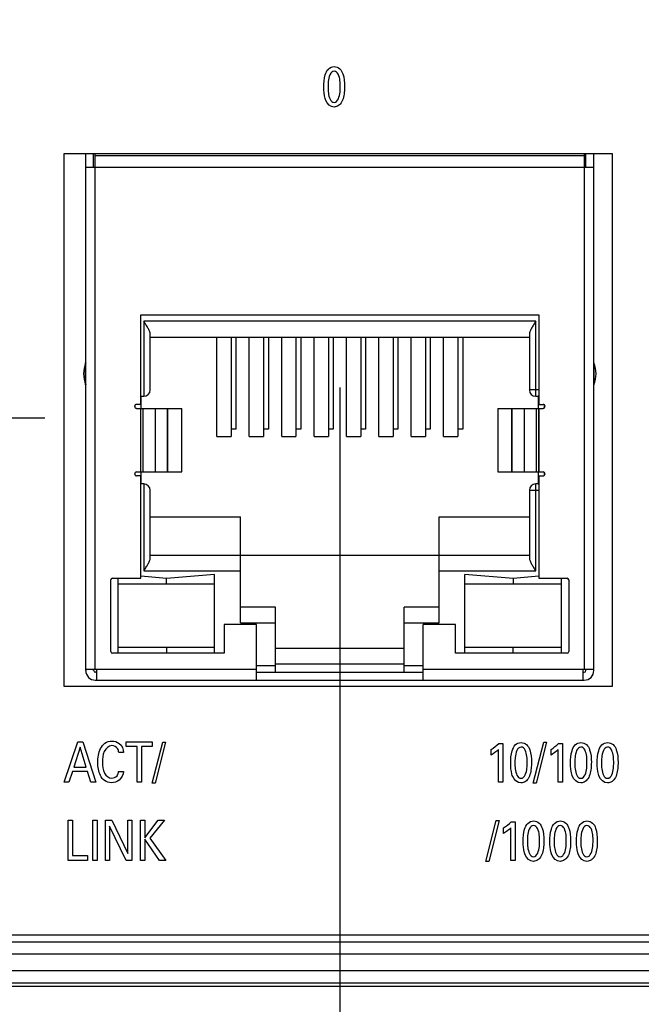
# Model space of a CAD drawing. Header units: inches. Extents: x 0 to 34, y 0 to 22.
# Tile 89 of 129: x 14 to 14.8, y 15.4 to 16.6. Entities that reach past the tile are written whole.
import ezdxf

# ---------------------------------------------------------------- set-up
doc = ezdxf.new("R2010")
doc.units = ezdxf.units.IN
doc.header["$LTSCALE"] = 1.87
doc.header["$MEASUREMENT"] = 0
doc.layers.get('0').update_dxf_attribs({"linetype": 'CONTINUOUS'})
doc.layers.add('02___PRT_ALL_AXES', color=7, linetype='CONTINUOUS')
doc.layers.add('DIMENSIONS', color=7, linetype='CONTINUOUS')
doc.styles.get("Standard").update_dxf_attribs({"font": 'txt', "width": 0.8})
doc.dimstyles.new('DIMSTYLE_3', dxfattribs={"dimtxt": 0.125, "dimasz": 0.18, "dimexe": 0.125, "dimexo": 0.0625, "dimgap": 0.03125, "dimtad": 0, "dimtih": 1, "dimtoh": 1, "dimzin": 0, "dimdsep": 46, "dimtxsty": 'STANDARD', "dimblk": '_FILLED', "dimblk1": '_FILLED', "dimblk2": '_FILLED', "dimcen": 0.09, "dimazin": 0, "dimtp": 0.01, "dimtm": 0.01, "dimtfac": 1, "dimtofl": 0, "dimtmove": 0, "dimatfit": 3, "dimldrblk": '_FILLED', "dimfxl": 1, "dimtolj": 1, "dimtzin": 0, "dimarcsym": 0})

# ---------------------------------------------------------------- blocks, each defined once
blk = doc.blocks.new('*D21')
at = {"layer": 'DIMENSIONS', "color": 2, "linetype": 'CONTINUOUS'}
blk.add_line((14.4119, 16.1472), (14.4119, 14.717), dxfattribs=at)
at = {"layer": 'DIMENSIONS', "color": 2, "linetype": 'CONTINUOUS', "insert": (14.3494, 14.6545), "char_height": 0.125, "width": 1.325, "attachment_point": 3, "rotation": 90, "line_spacing_factor": 0.9}
blk.add_mtext('64.15{\\ftxt.shx;\\W1.000000;\\H0.125000; }[2.526]', dxfattribs=at)
blk = doc.blocks.new('_FILLED')
at = {"color": 0, "linetype": 'BYBLOCK'}
blk.add_solid([(0, 0), (-1, 0.1736), (-1, -0.1736)], dxfattribs=at)
blk = doc.blocks.new('*D29')
at = {"layer": 'DIMENSIONS', "color": 2, "linetype": 'CONTINUOUS'}
blk.add_line((16.6709, 16.3321), (16.6709, 14.717), dxfattribs=at)
at = {"layer": 'DIMENSIONS', "color": 2, "linetype": 'CONTINUOUS', "insert": (16.6084, 14.6545), "char_height": 0.125, "width": 1.425, "attachment_point": 3, "rotation": 90, "line_spacing_factor": 0.9}
blk.add_mtext('121.53{\\ftxt.shx;\\W1.000000;\\H0.125000; }[4.784]', dxfattribs=at)
blk = doc.blocks.new('*D30')
at = {"layer": 'DIMENSIONS', "color": 2, "linetype": 'CONTINUOUS'}
blk.add_line((17.1994, 16.5386), (17.1994, 14.717), dxfattribs=at)
at = {"layer": 'DIMENSIONS', "color": 2, "linetype": 'CONTINUOUS', "insert": (17.1369, 14.6545), "char_height": 0.125, "width": 1.425, "attachment_point": 3, "rotation": 90, "line_spacing_factor": 0.9}
blk.add_mtext('134.95{\\ftxt.shx;\\W1.000000;\\H0.125000; }[5.313]', dxfattribs=at)
blk = doc.blocks.new('*D31')
at = {"layer": 'DIMENSIONS', "color": 2, "linetype": 'CONTINUOUS'}
blk.add_line((17.7259, 16.3321), (17.7259, 14.717), dxfattribs=at)
at = {"layer": 'DIMENSIONS', "color": 2, "linetype": 'CONTINUOUS', "insert": (17.6634, 14.6545), "char_height": 0.125, "width": 1.425, "attachment_point": 3, "rotation": 90, "line_spacing_factor": 0.9}
blk.add_mtext('148.32{\\ftxt.shx;\\W1.000000;\\H0.125000; }[5.839]', dxfattribs=at)
blk = doc.blocks.new('*D32')
at = {"layer": 'DIMENSIONS', "color": 2, "linetype": 'CONTINUOUS'}
blk.add_line((18.7809, 16.3321), (18.7809, 14.717), dxfattribs=at)
at = {"layer": 'DIMENSIONS', "color": 2, "linetype": 'CONTINUOUS', "insert": (18.7184, 14.6545), "char_height": 0.125, "width": 1.425, "attachment_point": 3, "rotation": 90, "line_spacing_factor": 0.9}
blk.add_mtext('175.12{\\ftxt.shx;\\W1.000000;\\H0.125000; }[6.894]', dxfattribs=at)
blk = doc.blocks.new('*D33')
at = {"layer": 'DIMENSIONS', "color": 2, "linetype": 'CONTINUOUS'}
blk.add_line((19.3089, 16.5386), (19.3089, 14.717), dxfattribs=at)
at = {"layer": 'DIMENSIONS', "color": 2, "linetype": 'CONTINUOUS', "insert": (19.2464, 14.6545), "char_height": 0.125, "width": 1.425, "attachment_point": 3, "rotation": 90, "line_spacing_factor": 0.9}
blk.add_mtext('188.53{\\ftxt.shx;\\W1.000000;\\H0.125000; }[7.423]', dxfattribs=at)
blk = doc.blocks.new('*D34')
at = {"layer": 'DIMENSIONS', "color": 2, "linetype": 'CONTINUOUS'}
blk.add_line((19.8359, 16.3321), (19.8359, 14.717), dxfattribs=at)
at = {"layer": 'DIMENSIONS', "color": 2, "linetype": 'CONTINUOUS', "insert": (19.7734, 14.6545), "char_height": 0.125, "width": 1.425, "attachment_point": 3, "rotation": 90, "line_spacing_factor": 0.9}
blk.add_mtext('201.92{\\ftxt.shx;\\W1.000000;\\H0.125000; }[7.949]', dxfattribs=at)
blk = doc.blocks.new('*D35')
at = {"layer": 'DIMENSIONS', "color": 2, "linetype": 'CONTINUOUS'}
blk.add_line((20.8909, 16.3321), (20.8909, 14.717), dxfattribs=at)
at = {"layer": 'DIMENSIONS', "color": 2, "linetype": 'CONTINUOUS', "insert": (20.8284, 14.6545), "char_height": 0.125, "width": 1.425, "attachment_point": 3, "rotation": 90, "line_spacing_factor": 0.9}
blk.add_mtext('228.71{\\ftxt.shx;\\W1.000000;\\H0.125000; }[9.004]', dxfattribs=at)
blk = doc.blocks.new('*D36')
at = {"layer": 'DIMENSIONS', "color": 2, "linetype": 'CONTINUOUS'}
blk.add_line((21.9459, 16.3321), (21.9459, 14.717), dxfattribs=at)
at = {"layer": 'DIMENSIONS', "color": 2, "linetype": 'CONTINUOUS', "insert": (21.8834, 14.6545), "char_height": 0.125, "width": 1.525, "attachment_point": 3, "rotation": 90, "line_spacing_factor": 0.9}
blk.add_mtext('255.51{\\ftxt.shx;\\W1.000000;\\H0.125000; }[10.059]', dxfattribs=at)
blk = doc.blocks.new('*D37')
at = {"layer": 'DIMENSIONS', "color": 2, "linetype": 'CONTINUOUS'}
blk.add_line((23.0009, 16.3321), (23.0009, 14.717), dxfattribs=at)
at = {"layer": 'DIMENSIONS', "color": 2, "linetype": 'CONTINUOUS', "insert": (22.9384, 14.6545), "char_height": 0.125, "width": 1.525, "attachment_point": 3, "rotation": 90, "line_spacing_factor": 0.9}
blk.add_mtext('282.31{\\ftxt.shx;\\W1.000000;\\H0.125000; }[11.114]', dxfattribs=at)
blk = doc.blocks.new('*D38')
at = {"layer": 'DIMENSIONS', "color": 2, "linetype": 'CONTINUOUS'}
blk.add_line((23.5289, 16.5386), (23.5289, 14.717), dxfattribs=at)
at = {"layer": 'DIMENSIONS', "color": 2, "linetype": 'CONTINUOUS', "insert": (23.4664, 14.6545), "char_height": 0.125, "width": 1.525, "attachment_point": 3, "rotation": 90, "line_spacing_factor": 0.9}
blk.add_mtext('295.72{\\ftxt.shx;\\W1.000000;\\H0.125000; }[11.643]', dxfattribs=at)
blk = doc.blocks.new('*D39')
at = {"layer": 'DIMENSIONS', "color": 2, "linetype": 'CONTINUOUS'}
blk.add_line((24.0559, 16.3321), (24.0559, 14.717), dxfattribs=at)
at = {"layer": 'DIMENSIONS', "color": 2, "linetype": 'CONTINUOUS', "insert": (23.9934, 14.6545), "char_height": 0.125, "width": 1.525, "attachment_point": 3, "rotation": 90, "line_spacing_factor": 0.9}
blk.add_mtext('309.10{\\ftxt.shx;\\W1.000000;\\H0.125000; }[12.169]', dxfattribs=at)
blk = doc.blocks.new('*D40')
at = {"layer": 'DIMENSIONS', "color": 2, "linetype": 'CONTINUOUS'}
blk.add_line((24.8249, 15.4421), (24.8249, 14.717), dxfattribs=at)
at = {"layer": 'DIMENSIONS', "color": 2, "linetype": 'CONTINUOUS', "insert": (24.7624, 14.6545), "char_height": 0.125, "width": 1.525, "attachment_point": 3, "rotation": 90, "line_spacing_factor": 0.9}
blk.add_mtext('328.64{\\ftxt.shx;\\W1.000000;\\H0.125000; }[12.938]', dxfattribs=at)
blk = doc.blocks.new('*D43')
at = {"layer": 'DIMENSIONS', "color": 2, "linetype": 'CONTINUOUS'}
blk.add_line((18.2536, 16.7073), (18.2536, 14.717), dxfattribs=at)
at = {"layer": 'DIMENSIONS', "color": 2, "linetype": 'CONTINUOUS', "insert": (18.1911, 14.6545), "char_height": 0.125, "width": 1.425, "attachment_point": 3, "rotation": 90, "line_spacing_factor": 0.9}
blk.add_mtext('161.73{\\ftxt.shx;\\W1.000000;\\H0.125000; }[6.367]', dxfattribs=at)
blk = doc.blocks.new('*D44')
at = {"layer": 'DIMENSIONS', "color": 2, "linetype": 'CONTINUOUS'}
blk.add_line((17.9661, 16.9948), (11.1985, 16.9948), dxfattribs=at)
at = {"layer": 'DIMENSIONS', "color": 2, "linetype": 'CONTINUOUS', "insert": (11.136, 17.0573), "char_height": 0.125, "width": 1.325, "attachment_point": 3, "line_spacing_factor": 0.9}
blk.add_mtext('40.39{\\ftxt.shx;\\W1.000000;\\H0.125000; }[1.590]', dxfattribs=at)
blk = doc.blocks.new('*D48')
at = {"layer": 'DIMENSIONS', "color": 2, "linetype": 'CONTINUOUS'}
for p, q in [((11.6108, 16.1095), (11.4599, 15.9596)), ((14.0463, 16.1095), (11.6108, 16.1095)), ((11.4599, 15.9596), (11.1985, 15.9596))]:
    blk.add_line(p, q, dxfattribs=at)
at = {"layer": 'DIMENSIONS', "color": 2, "linetype": 'CONTINUOUS', "insert": (11.136, 16.0221), "char_height": 0.125, "width": 1.225, "attachment_point": 3, "line_spacing_factor": 0.9}
blk.add_mtext('17.90{\\ftxt.shx;\\W1.000000;\\H0.125000; }[.705]', dxfattribs=at)

msp = doc.modelspace()

# ---------------------------------------------------------------- linework, layer by layer
at = {"color": 7, "linetype": 'CONTINUOUS'}
for p, q in [((14.0699, 16.437), (14.0699, 15.777)), ((14.7499, 16.437), (14.0699, 16.437)), ((14.097, 15.7963), (14.097, 16.437)), ((14.1068, 16.4207), (14.1068, 16.437)), ((14.1088, 15.7983), (14.1088, 16.437)), ((14.7151, 16.4345), (14.1088, 16.4345)), ((14.7151, 16.437), (14.7151, 15.7983)), ((14.7171, 16.4207), (14.7171, 16.437)), ((14.7269, 15.7963), (14.7269, 16.437)), ((14.7499, 15.777), (14.7499, 16.437)), ((14.097, 16.4207), (14.7269, 16.4207)), ((14.1651, 16.1264), (14.1651, 16.2373)), ((14.1651, 16.2373), (14.6588, 16.2373)), ((14.169, 16.2294), (14.169, 16.1365)), ((14.6549, 16.2294), (14.169, 16.2294)), ((14.6549, 16.1365), (14.6549, 16.2294)), ((14.6588, 16.2373), (14.6588, 16.1264)), ((14.1769, 16.1443), (14.1769, 16.2136)), ((14.647, 16.2136), (14.647, 16.1443)), ((14.1769, 16.2097), (14.647, 16.2097)), ((14.2596, 16.0867), (14.2596, 16.2097)), ((14.2773, 16.2097), (14.2773, 16.0867)), ((14.2832, 16.2097), (14.2832, 16.0955)), ((14.2997, 16.0867), (14.2997, 16.2097)), ((14.3175, 16.2097), (14.3175, 16.0867)), ((14.3234, 16.2097), (14.3234, 16.0955)), ((14.3399, 16.0867), (14.3399, 16.2097)), ((14.3576, 16.2097), (14.3576, 16.0867)), ((14.3635, 16.2097), (14.3635, 16.0955)), ((14.3801, 16.0867), (14.3801, 16.2097)), ((14.3978, 16.2097), (14.3978, 16.0867)), ((14.4037, 16.2097), (14.4037, 16.0955)), ((14.4202, 16.0867), (14.4202, 16.2097)), ((14.4379, 16.2097), (14.4379, 16.0867)), ((14.4438, 16.2097), (14.4438, 16.0955)), ((14.4604, 16.0867), (14.4604, 16.2097)), ((14.4781, 16.2097), (14.4781, 16.0867)), ((14.484, 16.2097), (14.484, 16.0955)), ((14.5005, 16.0867), (14.5005, 16.2097)), ((14.5182, 16.2097), (14.5182, 16.0867)), ((14.5241, 16.2097), (14.5241, 16.0955)), ((14.5407, 16.0867), (14.5407, 16.2097)), ((14.5584, 16.2097), (14.5584, 16.0867)), ((14.5643, 16.2097), (14.5643, 16.0955)), ((14.0968, 16.1515), (14.0968, 16.178)), ((14.727, 16.178), (14.727, 16.1773)), ((14.727, 16.1773), (14.727, 16.1508)), ((14.0968, 16.1508), (14.0968, 16.1515)), ((14.6588, 16.1443), (14.647, 16.1443)), ((14.1651, 16.1365), (14.169, 16.1365)), ((14.1659, 16.1215), (14.1659, 16.1365)), ((14.6549, 16.1365), (14.658, 16.1365)), ((14.658, 16.1365), (14.6588, 16.1373)), ((14.658, 16.1365), (14.658, 16.1215)), ((14.158, 16.1253), (14.158, 16.1227)), ((14.1651, 16.1264), (14.16, 16.1264)), ((14.16, 16.1215), (14.2161, 16.1215)), ((14.165, 16.1215), (14.165, 16.0428)), ((14.1652, 16.0428), (14.1652, 16.1215)), ((14.1679, 16.1215), (14.1679, 16.0428)), ((14.1833, 16.0428), (14.1833, 16.1215)), ((14.1981, 16.1215), (14.1981, 16.0428)), ((14.1987, 16.0428), (14.1987, 16.1215)), ((14.2161, 16.0428), (14.2161, 16.1215)), ((14.6078, 16.1215), (14.6078, 16.0428)), ((14.6078, 16.1215), (14.6639, 16.1215)), ((14.6252, 16.0428), (14.6252, 16.1215)), ((14.6257, 16.0428), (14.6257, 16.1215)), ((14.6405, 16.1215), (14.6405, 16.0428)), ((14.656, 16.0428), (14.656, 16.1215)), ((14.6587, 16.1215), (14.6587, 16.0428)), ((14.6588, 16.1264), (14.6639, 16.1264)), ((14.6589, 16.0428), (14.6589, 16.1215)), ((14.6659, 16.1227), (14.6659, 16.1253)), ((14.2832, 16.0955), (14.2773, 16.0955)), ((14.3234, 16.0955), (14.3175, 16.0955)), ((14.3635, 16.0955), (14.3576, 16.0955)), ((14.4037, 16.0955), (14.3978, 16.0955)), ((14.4438, 16.0955), (14.4379, 16.0955)), ((14.484, 16.0955), (14.4781, 16.0955)), ((14.5241, 16.0955), (14.5182, 16.0955)), ((14.5643, 16.0955), (14.5584, 16.0955)), ((14.2596, 16.0867), (14.2773, 16.0867)), ((14.2997, 16.0867), (14.3175, 16.0867)), ((14.3399, 16.0867), (14.3576, 16.0867)), ((14.3801, 16.0867), (14.3978, 16.0867)), ((14.4202, 16.0867), (14.4379, 16.0867)), ((14.4604, 16.0867), (14.4781, 16.0867)), ((14.5005, 16.0867), (14.5182, 16.0867)), ((14.5407, 16.0867), (14.5584, 16.0867)), ((14.16, 16.0428), (14.2161, 16.0428)), ((14.1659, 16.0278), (14.1659, 16.0428)), ((14.6078, 16.0428), (14.6639, 16.0428)), ((14.658, 16.0428), (14.658, 16.0278)), ((14.158, 16.0416), (14.158, 16.039)), ((14.1651, 16.0378), (14.16, 16.0378)), ((14.1651, 15.9109), (14.1651, 16.0378)), ((14.6588, 16.0378), (14.6588, 15.9109)), ((14.6588, 16.0378), (14.6639, 16.0378)), ((14.6659, 16.039), (14.6659, 16.0416)), ((14.169, 16.0278), (14.1651, 16.0278)), ((14.169, 16.0278), (14.169, 15.9199)), ((14.1769, 15.9357), (14.1769, 16.0199)), ((14.647, 16.0199), (14.647, 15.9357)), ((14.647, 16.0199), (14.6588, 16.0199)), ((14.6549, 15.9199), (14.6549, 16.0278)), ((14.658, 16.0278), (14.6549, 16.0278)), ((14.658, 16.0278), (14.6588, 16.027)), ((14.1769, 15.9869), (14.2889, 15.9869)), ((14.2889, 15.8554), (14.2889, 15.9869)), ((14.535, 15.8554), (14.535, 15.9869)), ((14.535, 15.9869), (14.647, 15.9869)), ((14.1769, 15.9396), (14.647, 15.9396)), ((14.1281, 15.8199), (14.1281, 15.9089)), ((14.1301, 15.9109), (14.1651, 15.9109)), ((14.1371, 15.818), (14.1371, 15.9109)), ((14.197, 15.9107), (14.1653, 15.9133)), ((14.169, 15.9199), (14.2889, 15.9199)), ((14.2568, 15.9156), (14.197, 15.9107)), ((14.197, 15.9038), (14.197, 15.9107)), ((14.2568, 15.818), (14.2568, 15.9156)), ((14.535, 15.9199), (14.6549, 15.9199)), ((14.5671, 15.818), (14.5671, 15.9156)), ((14.6269, 15.9107), (14.5671, 15.9156)), ((14.6586, 15.9133), (14.6269, 15.9107)), ((14.6269, 15.9107), (14.6269, 15.9038)), ((14.6588, 15.9109), (14.6938, 15.9109)), ((14.6867, 15.818), (14.6867, 15.9109)), ((14.6958, 15.9089), (14.6958, 15.8199)), ((14.1371, 15.9038), (14.2568, 15.9038)), ((14.5671, 15.9038), (14.6867, 15.9038)), ((14.3322, 15.875), (14.2889, 15.875)), ((14.3322, 15.7943), (14.3322, 15.875)), ((14.4917, 15.7943), (14.4917, 15.875)), ((14.535, 15.875), (14.4917, 15.875)), ((14.2686, 15.8534), (14.2686, 15.818)), ((14.3086, 15.8534), (14.2686, 15.8534)), ((14.2889, 15.8554), (14.3322, 15.8554)), ((14.3086, 15.7845), (14.3086, 15.8534)), ((14.4917, 15.8554), (14.535, 15.8554)), ((14.5153, 15.7845), (14.5153, 15.8534)), ((14.5553, 15.8534), (14.5153, 15.8534)), ((14.5553, 15.818), (14.5553, 15.8534)), ((14.2568, 15.825), (14.1371, 15.825)), ((14.197, 15.825), (14.197, 15.8181)), ((14.4917, 15.8239), (14.3322, 15.8239)), ((14.6867, 15.825), (14.5671, 15.825)), ((14.6269, 15.8181), (14.6269, 15.825)), ((14.2686, 15.818), (14.1301, 15.818)), ((14.6938, 15.818), (14.5553, 15.818)), ((14.097, 15.7983), (14.3086, 15.7983)), ((14.1068, 15.7963), (14.1068, 15.7983)), ((14.1108, 15.7845), (14.1108, 15.7983)), ((14.3322, 15.8022), (14.3086, 15.8022)), ((14.3322, 15.8047), (14.4917, 15.8047)), ((14.5153, 15.8022), (14.4917, 15.8022)), ((14.5153, 15.7983), (14.7269, 15.7983)), ((14.7131, 15.7983), (14.7131, 15.7845)), ((14.7171, 15.7963), (14.7171, 15.7983)), ((14.1108, 15.7943), (14.1088, 15.7943)), ((14.3086, 15.7943), (14.5153, 15.7943)), ((14.7131, 15.7943), (14.7151, 15.7943)), ((14.0699, 15.777), (14.7499, 15.777)), ((14.1088, 15.7845), (14.7151, 15.7845)), ((13.1202, 15.4601), (15.7495, 15.4601)), ((13.1203, 15.4601), (15.7495, 15.4601)), ((13.1202, 15.4451), (15.7495, 15.4451)), ((13.0695, 15.4243), (15.8852, 15.4243)), ((13.0695, 15.4093), (15.8852, 15.4093)), ((24.7249, 15.4046), (13.0527, 15.4046))]:
    msp.add_line(p, q, dxfattribs=at)
at = {"color": 40, "linetype": 'CONTINUOUS'}
for p, q in [((14.0704, 15.658), (14.0873, 15.7082)), ((14.09, 15.7013), (14.0823, 15.6767)), ((14.0873, 15.7082), (14.0933, 15.7082)), ((14.0974, 15.6767), (14.09, 15.7013)), ((14.0933, 15.7082), (14.1095, 15.658)), ((14.1472, 15.7023), (14.1472, 15.7082)), ((14.1472, 15.7082), (14.1795, 15.7082)), ((14.1606, 15.7023), (14.1472, 15.7023)), ((14.1606, 15.658), (14.1606, 15.7023)), ((14.1661, 15.7023), (14.1661, 15.658)), ((14.1795, 15.7023), (14.1661, 15.7023)), ((14.1794, 15.6569), (14.1924, 15.7076)), ((14.1795, 15.7082), (14.1795, 15.7023)), ((14.196, 15.7076), (14.1831, 15.6569)), ((14.1924, 15.7076), (14.196, 15.7076)), ((14.609, 15.7061), (14.6139, 15.7061)), ((14.6139, 15.7061), (14.6139, 15.658)), ((14.6518, 15.6569), (14.6648, 15.7076)), ((14.6684, 15.7076), (14.6554, 15.6569)), ((14.6648, 15.7076), (14.6684, 15.7076)), ((14.6831, 15.7061), (14.6881, 15.7061)), ((14.6881, 15.7061), (14.6881, 15.658)), ((14.1439, 15.6947), (14.138, 15.6947)), ((14.5996, 15.6916), (14.5996, 15.6985)), ((14.6086, 15.658), (14.6086, 15.6985)), ((14.6738, 15.6916), (14.6738, 15.6985)), ((14.6827, 15.658), (14.6827, 15.6985)), ((14.0823, 15.6767), (14.0974, 15.6767)), ((14.0805, 15.6711), (14.0762, 15.658)), ((14.0991, 15.6711), (14.0805, 15.6711)), ((14.1034, 15.658), (14.0991, 15.6711)), ((14.1377, 15.6712), (14.1438, 15.6712)), ((14.0762, 15.658), (14.0704, 15.658)), ((14.1095, 15.658), (14.1034, 15.658)), ((14.1661, 15.658), (14.1606, 15.658)), ((14.1831, 15.6569), (14.1794, 15.6569)), ((14.6139, 15.658), (14.6086, 15.658)), ((14.6554, 15.6569), (14.6518, 15.6569)), ((14.6881, 15.658), (14.6827, 15.658)), ((14.0751, 15.5608), (14.0751, 15.611)), ((14.0751, 15.611), (14.0806, 15.611)), ((14.0806, 15.611), (14.0806, 15.567)), ((14.1057, 15.5608), (14.1057, 15.611)), ((14.1057, 15.611), (14.1113, 15.611)), ((14.1113, 15.611), (14.1113, 15.5608)), ((14.1215, 15.5608), (14.1215, 15.611)), ((14.1215, 15.611), (14.1293, 15.611)), ((14.147, 15.5608), (14.1266, 15.6034)), ((14.1266, 15.6034), (14.1266, 15.5608)), ((14.1293, 15.611), (14.149, 15.5695)), ((14.149, 15.5695), (14.149, 15.611)), ((14.149, 15.611), (14.1541, 15.611)), ((14.1541, 15.611), (14.1541, 15.5608)), ((14.1647, 15.5608), (14.1647, 15.611)), ((14.1647, 15.611), (14.1701, 15.611)), ((14.1701, 15.611), (14.1701, 15.589)), ((14.1701, 15.589), (14.1869, 15.611)), ((14.1945, 15.611), (14.1765, 15.5885)), ((14.1869, 15.611), (14.1945, 15.611)), ((14.593, 15.5597), (14.606, 15.6104)), ((14.6096, 15.6104), (14.5967, 15.5597)), ((14.606, 15.6104), (14.6096, 15.6104)), ((14.6244, 15.6089), (14.6294, 15.6089)), ((14.6294, 15.6089), (14.6294, 15.5608)), ((14.6151, 15.5944), (14.6151, 15.6013)), ((14.624, 15.5608), (14.624, 15.6013)), ((14.1701, 15.5874), (14.1701, 15.5608)), ((14.1886, 15.5608), (14.1701, 15.5874)), ((14.1765, 15.5885), (14.1964, 15.5608)), ((14.0806, 15.567), (14.0993, 15.567)), ((14.0993, 15.567), (14.0993, 15.5608)), ((14.0993, 15.5608), (14.0751, 15.5608)), ((14.1113, 15.5608), (14.1057, 15.5608)), ((14.1266, 15.5608), (14.1215, 15.5608)), ((14.1541, 15.5608), (14.147, 15.5608)), ((14.1701, 15.5608), (14.1647, 15.5608)), ((14.1964, 15.5608), (14.1886, 15.5608)), ((14.5967, 15.5597), (14.593, 15.5597)), ((14.6294, 15.5608), (14.624, 15.5608))]:
    msp.add_line(p, q, dxfattribs=at)
at = {"color": 7, "linetype": 'CONTINUOUS'}
for centre, radius, start, end in [((14.1308, 16.1644), 0.0365, 158.1891, 201.8109), ((14.6931, 16.1644), 0.0365, 338.1891, 21.8109), ((14.169, 16.1443), 0.00787, 270, 360), ((14.6549, 16.1443), 0.00787, 180, 270), ((14.16, 16.124), 0.00246, 90, 270), ((14.6639, 16.124), 0.00246, 270, 90), ((14.16, 16.0403), 0.00246, 90, 270), ((14.6639, 16.0403), 0.00246, 270, 90), ((14.169, 16.0199), 0.00787, 0, 90), ((14.6549, 16.0199), 0.00787, 90, 180), ((14.1301, 15.9089), 0.00197, 90, 180), ((14.6938, 15.9089), 0.00197, 0, 90), ((14.1301, 15.8199), 0.00197, 180, 270), ((14.6938, 15.8199), 0.00197, 270, 360), ((14.1088, 15.7963), 0.0118, 180, 270), ((14.1088, 15.7963), 0.00197, 180, 270), ((14.7151, 15.7963), 0.0118, 270, 360), ((14.7151, 15.7963), 0.00197, 270, 360)]:
    msp.add_arc(centre, radius, start, end, dxfattribs=at)
at = {"color": 40, "linetype": 'CONTINUOUS'}
for points, knots in [([(14.3921, 16.5196), (14.3921, 16.5248), (14.3926, 16.5327), (14.3969, 16.5428), (14.4024, 16.5452), (14.405, 16.5452)], [0, 0, 0, 0, 0.495651, 0.752999, 1, 1, 1, 1]), ([(14.405, 16.5452), (14.4074, 16.5452), (14.4126, 16.5433), (14.4174, 16.5338), (14.4179, 16.526), (14.4179, 16.5207)], [0, 0, 0, 0, 0.240235, 0.482904, 1, 1, 1, 1]), ([(14.4051, 16.5396), (14.4001, 16.5396), (14.3974, 16.5287), (14.3974, 16.5222), (14.3974, 16.52)], [0, 0, 0, 0, 0.689568, 1, 1, 1, 1]), ([(14.4125, 16.5201), (14.4125, 16.5227), (14.4126, 16.5292), (14.4096, 16.5396), (14.4051, 16.5396)], [0, 0, 0, 0, 0.3681, 1, 1, 1, 1]), ([(14.3946, 16.5031), (14.3943, 16.504), (14.3925, 16.5093), (14.3921, 16.515), (14.3921, 16.5196)], [0, 0, 0, 0, 0.171549, 1, 1, 1, 1]), ([(14.3974, 16.52), (14.3974, 16.5175), (14.3974, 16.5111), (14.4004, 16.5009), (14.4049, 16.5009)], [0, 0, 0, 0, 0.355805, 1, 1, 1, 1]), ([(14.4049, 16.5009), (14.4098, 16.5009), (14.4125, 16.5115), (14.4125, 16.5179), (14.4125, 16.5201)], [0, 0, 0, 0, 0.685978, 1, 1, 1, 1]), ([(14.4179, 16.5207), (14.4179, 16.5182), (14.4176, 16.5107), (14.4158, 16.5026), (14.4126, 16.4988)], [0, 0, 0, 0, 0.336923, 1, 1, 1, 1]), ([(14.4126, 16.4988), (14.4119, 16.4981), (14.4098, 16.4961), (14.4068, 16.4951), (14.4049, 16.4951)], [0, 0, 0, 0, 0.328572, 1, 1, 1, 1]), ([(14.112, 15.6826), (14.112, 15.6884), (14.1131, 15.6973), (14.1203, 15.7072), (14.1265, 15.7089), (14.1295, 15.7089)], [0, 0, 0, 0, 0.497614, 0.73937, 1, 1, 1, 1]), ([(14.1293, 15.7033), (14.1254, 15.7033), (14.1178, 15.6958), (14.1179, 15.6872), (14.1179, 15.6826)], [0, 0, 0, 0, 0.463534, 1, 1, 1, 1]), ([(14.138, 15.6947), (14.1377, 15.6964), (14.1369, 15.701), (14.132, 15.7033), (14.1293, 15.7033)], [0, 0, 0, 0, 0.393895, 1, 1, 1, 1]), ([(14.1295, 15.7089), (14.1327, 15.7089), (14.1406, 15.7069), (14.1437, 15.6988), (14.1439, 15.6947)], [0, 0, 0, 0, 0.429471, 1, 1, 1, 1]), ([(14.6238, 15.6815), (14.6238, 15.6867), (14.6243, 15.6946), (14.6286, 15.7047), (14.6341, 15.7071), (14.6367, 15.7071)], [0, 0, 0, 0, 0.495525, 0.752966, 1, 1, 1, 1]), ([(14.6368, 15.7015), (14.6318, 15.7015), (14.6291, 15.6906), (14.6291, 15.6841), (14.6291, 15.6819)], [0, 0, 0, 0, 0.689401, 1, 1, 1, 1]), ([(14.6367, 15.7071), (14.6391, 15.7071), (14.6443, 15.7052), (14.6491, 15.6957), (14.6496, 15.6879), (14.6496, 15.6826)], [0, 0, 0, 0, 0.240067, 0.482743, 1, 1, 1, 1]), ([(14.6442, 15.682), (14.6442, 15.6846), (14.6443, 15.6911), (14.6413, 15.7015), (14.6368, 15.7015)], [0, 0, 0, 0, 0.36812, 1, 1, 1, 1]), ([(14.698, 15.6815), (14.698, 15.6867), (14.6985, 15.6946), (14.7028, 15.7047), (14.7083, 15.7071), (14.7109, 15.7071)], [0, 0, 0, 0, 0.495621, 0.753106, 1, 1, 1, 1]), ([(14.7109, 15.7015), (14.7059, 15.7015), (14.7033, 15.6906), (14.7033, 15.6841), (14.7033, 15.6819)], [0, 0, 0, 0, 0.689377, 1, 1, 1, 1]), ([(14.7109, 15.7071), (14.7133, 15.7071), (14.7185, 15.7052), (14.7233, 15.6957), (14.7238, 15.6879), (14.7238, 15.6826)], [0, 0, 0, 0, 0.240238, 0.48291, 1, 1, 1, 1]), ([(14.7184, 15.682), (14.7184, 15.6846), (14.7185, 15.6911), (14.7155, 15.7015), (14.7109, 15.7015)], [0, 0, 0, 0, 0.368008, 1, 1, 1, 1]), ([(14.7311, 15.6815), (14.7311, 15.6867), (14.7316, 15.6946), (14.7359, 15.7047), (14.7414, 15.7071), (14.744, 15.7071)], [0, 0, 0, 0, 0.495621, 0.753106, 1, 1, 1, 1]), ([(14.744, 15.7015), (14.7391, 15.7015), (14.7364, 15.6906), (14.7364, 15.6841), (14.7364, 15.6819)], [0, 0, 0, 0, 0.689377, 1, 1, 1, 1]), ([(14.744, 15.7071), (14.7464, 15.7071), (14.7516, 15.7052), (14.7564, 15.6957), (14.7569, 15.6879), (14.7569, 15.6826)], [0, 0, 0, 0, 0.240235, 0.482904, 1, 1, 1, 1]), ([(14.7515, 15.682), (14.7515, 15.6846), (14.7516, 15.6911), (14.7486, 15.7015), (14.744, 15.7015)], [0, 0, 0, 0, 0.368018, 1, 1, 1, 1]), ([(14.1288, 15.6573), (14.1258, 15.6573), (14.1198, 15.6589), (14.113, 15.6685), (14.112, 15.677), (14.112, 15.6826)], [0, 0, 0, 0, 0.265399, 0.508553, 1, 1, 1, 1]), ([(14.1179, 15.6826), (14.1179, 15.6781), (14.1178, 15.6695), (14.1256, 15.663), (14.1293, 15.663)], [0, 0, 0, 0, 0.550927, 1, 1, 1, 1]), ([(14.6263, 15.665), (14.626, 15.6659), (14.6242, 15.6712), (14.6238, 15.6769), (14.6238, 15.6815)], [0, 0, 0, 0, 0.171427, 1, 1, 1, 1]), ([(14.6291, 15.6819), (14.6291, 15.6794), (14.6291, 15.673), (14.6321, 15.6628), (14.6366, 15.6628)], [0, 0, 0, 0, 0.355632, 1, 1, 1, 1]), ([(14.6366, 15.6628), (14.6415, 15.6628), (14.6442, 15.6734), (14.6442, 15.6798), (14.6442, 15.682)], [0, 0, 0, 0, 0.686053, 1, 1, 1, 1]), ([(14.6496, 15.6826), (14.6496, 15.6801), (14.6493, 15.6726), (14.6475, 15.6646), (14.6442, 15.6607)], [0, 0, 0, 0, 0.336738, 1, 1, 1, 1]), ([(14.7005, 15.665), (14.7001, 15.6659), (14.6983, 15.6712), (14.698, 15.6769), (14.698, 15.6815)], [0, 0, 0, 0, 0.171537, 1, 1, 1, 1]), ([(14.7033, 15.6819), (14.7033, 15.6794), (14.7033, 15.673), (14.7063, 15.6628), (14.7108, 15.6628)], [0, 0, 0, 0, 0.355644, 1, 1, 1, 1]), ([(14.7108, 15.6628), (14.7156, 15.6628), (14.7184, 15.6734), (14.7184, 15.6798), (14.7184, 15.682)], [0, 0, 0, 0, 0.686163, 1, 1, 1, 1]), ([(14.7238, 15.6826), (14.7238, 15.6801), (14.7235, 15.6726), (14.7217, 15.6646), (14.7184, 15.6607)], [0, 0, 0, 0, 0.336739, 1, 1, 1, 1]), ([(14.7336, 15.665), (14.7332, 15.6659), (14.7314, 15.6712), (14.7311, 15.6769), (14.7311, 15.6815)], [0, 0, 0, 0, 0.171537, 1, 1, 1, 1]), ([(14.7364, 15.6819), (14.7364, 15.6794), (14.7364, 15.673), (14.7394, 15.6628), (14.7439, 15.6628)], [0, 0, 0, 0, 0.355644, 1, 1, 1, 1]), ([(14.7439, 15.6628), (14.7488, 15.6628), (14.7515, 15.6734), (14.7515, 15.6798), (14.7515, 15.682)], [0, 0, 0, 0, 0.686154, 1, 1, 1, 1]), ([(14.7569, 15.6826), (14.7569, 15.6801), (14.7566, 15.6726), (14.7548, 15.6646), (14.7515, 15.6607)], [0, 0, 0, 0, 0.336745, 1, 1, 1, 1]), ([(14.1438, 15.6712), (14.1435, 15.6673), (14.1401, 15.6595), (14.1322, 15.6573), (14.1288, 15.6573)], [0, 0, 0, 0, 0.535899, 1, 1, 1, 1]), ([(14.6442, 15.6607), (14.6436, 15.66), (14.6415, 15.658), (14.6385, 15.6571), (14.6366, 15.6571)], [0, 0, 0, 0, 0.328095, 1, 1, 1, 1]), ([(14.7184, 15.6607), (14.7178, 15.66), (14.7157, 15.658), (14.7127, 15.6571), (14.7108, 15.6571)], [0, 0, 0, 0, 0.328611, 1, 1, 1, 1]), ([(14.7515, 15.6607), (14.7509, 15.66), (14.7488, 15.658), (14.7458, 15.6571), (14.7439, 15.6571)], [0, 0, 0, 0, 0.328611, 1, 1, 1, 1]), ([(14.6393, 15.5843), (14.6393, 15.5895), (14.6398, 15.5974), (14.6441, 15.6075), (14.6496, 15.6099), (14.6522, 15.6099)], [0, 0, 0, 0, 0.495518, 0.752963, 1, 1, 1, 1]), ([(14.6522, 15.6043), (14.6472, 15.6043), (14.6446, 15.5934), (14.6446, 15.5869), (14.6446, 15.5846)], [0, 0, 0, 0, 0.6894, 1, 1, 1, 1]), ([(14.6522, 15.6099), (14.6546, 15.6099), (14.6597, 15.608), (14.6645, 15.5985), (14.665, 15.5907), (14.665, 15.5854)], [0, 0, 0, 0, 0.240067, 0.482745, 1, 1, 1, 1]), ([(14.6596, 15.5848), (14.6596, 15.5874), (14.6597, 15.5938), (14.6567, 15.6043), (14.6522, 15.6043)], [0, 0, 0, 0, 0.368105, 1, 1, 1, 1]), ([(14.6724, 15.5843), (14.6724, 15.5895), (14.6729, 15.5974), (14.6772, 15.6075), (14.6827, 15.6099), (14.6853, 15.6099)], [0, 0, 0, 0, 0.495518, 0.752963, 1, 1, 1, 1]), ([(14.6853, 15.6043), (14.6803, 15.6043), (14.6777, 15.5934), (14.6777, 15.5869), (14.6777, 15.5846)], [0, 0, 0, 0, 0.6894, 1, 1, 1, 1]), ([(14.6853, 15.6099), (14.6877, 15.6099), (14.6928, 15.608), (14.6976, 15.5985), (14.6981, 15.5907), (14.6981, 15.5854)], [0, 0, 0, 0, 0.240067, 0.482745, 1, 1, 1, 1]), ([(14.6927, 15.5848), (14.6927, 15.5874), (14.6929, 15.5938), (14.6899, 15.6043), (14.6853, 15.6043)], [0, 0, 0, 0, 0.368105, 1, 1, 1, 1]), ([(14.7055, 15.5843), (14.7055, 15.5895), (14.706, 15.5974), (14.7103, 15.6075), (14.7158, 15.6099), (14.7184, 15.6099)], [0, 0, 0, 0, 0.495518, 0.752963, 1, 1, 1, 1]), ([(14.7184, 15.6043), (14.7135, 15.6043), (14.7108, 15.5934), (14.7108, 15.5869), (14.7108, 15.5846)], [0, 0, 0, 0, 0.6894, 1, 1, 1, 1]), ([(14.7184, 15.6099), (14.7208, 15.6099), (14.726, 15.608), (14.7307, 15.5985), (14.7312, 15.5907), (14.7312, 15.5854)], [0, 0, 0, 0, 0.240067, 0.482745, 1, 1, 1, 1]), ([(14.7259, 15.5848), (14.7259, 15.5874), (14.726, 15.5938), (14.723, 15.6043), (14.7184, 15.6043)], [0, 0, 0, 0, 0.368105, 1, 1, 1, 1]), ([(14.6418, 15.5678), (14.6414, 15.5687), (14.6396, 15.574), (14.6393, 15.5797), (14.6393, 15.5843)], [0, 0, 0, 0, 0.171416, 1, 1, 1, 1]), ([(14.6446, 15.5846), (14.6446, 15.5821), (14.6445, 15.5758), (14.6476, 15.5656), (14.6521, 15.5656)], [0, 0, 0, 0, 0.355636, 1, 1, 1, 1]), ([(14.6521, 15.5656), (14.6569, 15.5656), (14.6596, 15.5762), (14.6596, 15.5826), (14.6596, 15.5848)], [0, 0, 0, 0, 0.686044, 1, 1, 1, 1]), ([(14.665, 15.5854), (14.665, 15.5829), (14.6648, 15.5754), (14.663, 15.5673), (14.6597, 15.5635)], [0, 0, 0, 0, 0.33674, 1, 1, 1, 1]), ([(14.6749, 15.5678), (14.6745, 15.5687), (14.6727, 15.574), (14.6724, 15.5797), (14.6724, 15.5843)], [0, 0, 0, 0, 0.171416, 1, 1, 1, 1]), ([(14.6777, 15.5846), (14.6777, 15.5821), (14.6777, 15.5758), (14.6807, 15.5656), (14.6852, 15.5656)], [0, 0, 0, 0, 0.355636, 1, 1, 1, 1]), ([(14.6852, 15.5656), (14.69, 15.5656), (14.6927, 15.5762), (14.6927, 15.5826), (14.6927, 15.5848)], [0, 0, 0, 0, 0.686044, 1, 1, 1, 1]), ([(14.6981, 15.5854), (14.6981, 15.5829), (14.6979, 15.5754), (14.6961, 15.5673), (14.6928, 15.5635)], [0, 0, 0, 0, 0.33674, 1, 1, 1, 1]), ([(14.708, 15.5678), (14.7076, 15.5687), (14.7058, 15.574), (14.7055, 15.5797), (14.7055, 15.5843)], [0, 0, 0, 0, 0.171416, 1, 1, 1, 1]), ([(14.7108, 15.5846), (14.7108, 15.5821), (14.7108, 15.5758), (14.7138, 15.5656), (14.7183, 15.5656)], [0, 0, 0, 0, 0.355648, 1, 1, 1, 1]), ([(14.7183, 15.5656), (14.7231, 15.5656), (14.7258, 15.5762), (14.7259, 15.5826), (14.7259, 15.5848)], [0, 0, 0, 0, 0.686053, 1, 1, 1, 1]), ([(14.7312, 15.5854), (14.7312, 15.5829), (14.731, 15.5754), (14.7292, 15.5673), (14.7259, 15.5635)], [0, 0, 0, 0, 0.33674, 1, 1, 1, 1]), ([(14.6597, 15.5635), (14.6591, 15.5628), (14.657, 15.5608), (14.654, 15.5598), (14.652, 15.5598)], [0, 0, 0, 0, 0.32812, 1, 1, 1, 1]), ([(14.6928, 15.5635), (14.6922, 15.5628), (14.6901, 15.5608), (14.6871, 15.5598), (14.6851, 15.5598)], [0, 0, 0, 0, 0.32812, 1, 1, 1, 1]), ([(14.7259, 15.5635), (14.7253, 15.5628), (14.7232, 15.5608), (14.7202, 15.5598), (14.7182, 15.5598)], [0, 0, 0, 0, 0.32812, 1, 1, 1, 1])]:
    msp.add_open_spline(points, degree=3, knots=knots, dxfattribs=at)
for points in [[(14.4049, 16.4951), (14.4006, 16.4951), (14.3962, 16.4991), (14.3946, 16.5031)], [(14.5996, 15.6985), (14.603, 15.7007), (14.6062, 15.7032), (14.609, 15.7061)], [(14.6738, 15.6985), (14.6772, 15.7007), (14.6804, 15.7032), (14.6831, 15.7061)], [(14.6086, 15.6985), (14.606, 15.6958), (14.6029, 15.6935), (14.5996, 15.6916)], [(14.6827, 15.6985), (14.6801, 15.6958), (14.6771, 15.6935), (14.6738, 15.6916)], [(14.1293, 15.663), (14.1316, 15.663), (14.1343, 15.6641), (14.1358, 15.666)], [(14.1358, 15.666), (14.1369, 15.6675), (14.1374, 15.6694), (14.1377, 15.6712)], [(14.6366, 15.6571), (14.6322, 15.6571), (14.6279, 15.661), (14.6263, 15.665)], [(14.7108, 15.6571), (14.7064, 15.6571), (14.7021, 15.661), (14.7005, 15.665)], [(14.7439, 15.6571), (14.7395, 15.6571), (14.7352, 15.661), (14.7336, 15.665)], [(14.6151, 15.6013), (14.6184, 15.6035), (14.6217, 15.606), (14.6244, 15.6089)], [(14.624, 15.6013), (14.6214, 15.5986), (14.6183, 15.5963), (14.6151, 15.5944)], [(14.652, 15.5598), (14.6477, 15.5598), (14.6433, 15.5638), (14.6418, 15.5678)], [(14.6851, 15.5598), (14.6808, 15.5598), (14.6765, 15.5638), (14.6749, 15.5678)], [(14.7182, 15.5598), (14.7139, 15.5598), (14.7096, 15.5638), (14.708, 15.5678)]]:
    msp.add_open_spline(points, degree=3, dxfattribs=at)
at = {"color": 7, "linetype": 'CONTINUOUS'}
for points, knots in [([(14.1769, 16.2136), (14.1769, 16.2142), (14.1767, 16.2154), (14.1758, 16.2179), (14.1741, 16.2211), (14.1717, 16.2252), (14.1699, 16.228), (14.169, 16.2294)], [0, 0, 0, 0, 0.092751, 0.200336, 0.446741, 0.718166, 1, 1, 1, 1]), ([(14.6549, 16.2294), (14.654, 16.228), (14.6522, 16.2252), (14.6498, 16.2211), (14.6481, 16.2179), (14.6472, 16.2154), (14.647, 16.2142), (14.647, 16.2136)], [0, 0, 0, 0, 0.281834, 0.553264, 0.799685, 0.907261, 1, 1, 1, 1]), ([(14.169, 15.9199), (14.1699, 15.9213), (14.1717, 15.9241), (14.1741, 15.9282), (14.1758, 15.9315), (14.1767, 15.9339), (14.1769, 15.9351), (14.1769, 15.9357)], [0, 0, 0, 0, 0.281834, 0.553264, 0.799685, 0.907261, 1, 1, 1, 1]), ([(14.647, 15.9357), (14.647, 15.9351), (14.6472, 15.9339), (14.6481, 15.9315), (14.6498, 15.9282), (14.6522, 15.9241), (14.654, 15.9213), (14.6549, 15.9199)], [0, 0, 0, 0, 0.092751, 0.200336, 0.446741, 0.718166, 1, 1, 1, 1])]:
    msp.add_open_spline(points, degree=3, knots=knots, dxfattribs=at)
at = {"layer": '02___PRT_ALL_AXES', "color": 7, "linetype": 'CONTINUOUS'}
msp.add_line((13.112, 15.4686), (15.732, 15.4686), dxfattribs=at)

# ---------------------------------------------------------------- dimensions: what is measured, and where the dimension line sits
at = {"layer": 'DIMENSIONS', "color": 2, "linetype": 'CONTINUOUS'}
for feature_location, offset, dtype, origin, picture, middle in [((17.9661, 16.9948), (-6.7676, 0), 0, (18.0286, 15.4046), '*D44', (10.4735, 16.9948)), ((18.2536, 16.7073), (0, -1.9903), 1, (11.8864, 16.7698), '*D43', (18.2536, 13.942)), ((17.1994, 16.5386), (0, -1.8216), 1, (11.8864, 16.6011), '*D30', (17.1994, 13.942)), ((19.3089, 16.5386), (0, -1.8216), 1, (11.8864, 16.6011), '*D33', (19.3089, 13.942)), ((23.5289, 16.5386), (0, -1.8216), 1, (11.8864, 16.6011), '*D38', (23.5289, 13.892)), ((16.6709, 16.3321), (0, -1.6151), 1, (11.8864, 16.3946), '*D29', (16.6709, 13.942)), ((17.7259, 16.3321), (0, -1.6151), 1, (11.8864, 16.3946), '*D31', (17.7259, 13.942)), ((18.7809, 16.3321), (0, -1.6151), 1, (11.8864, 16.3946), '*D32', (18.7809, 13.942)), ((19.8359, 16.3321), (0, -1.6151), 1, (11.8864, 16.3946), '*D34', (19.8359, 13.942)), ((20.8909, 16.3321), (0, -1.6151), 1, (11.8864, 16.3946), '*D35', (20.8909, 13.942)), ((21.9459, 16.3321), (0, -1.6151), 1, (11.8864, 16.3946), '*D36', (21.9459, 13.892)), ((23.0009, 16.3321), (0, -1.6151), 1, (11.8864, 16.3946), '*D37', (23.0009, 13.892)), ((24.0559, 16.3321), (0, -1.6151), 1, (11.8864, 16.3946), '*D39', (24.0559, 13.892)), ((14.4119, 16.1472), (0, -1.4302), 1, (11.8864, 16.2097), '*D21', (14.4119, 13.992)), ((14.0463, 16.1095), (-2.8478, -0.1499), 0, (14.1088, 15.4046), '*D48', (10.5235, 15.9596)), ((24.8249, 15.4421), (0, -0.7251), 1, (11.8864, 15.5046), '*D40', (24.8249, 13.892))]:
    dim = msp.add_ordinate_dim(feature_location=feature_location, offset=offset, dtype=dtype, origin=origin, dimstyle='DIMSTYLE_3', dxfattribs=at)
    dim.commit()
    dim.dimension.update_dxf_attribs({"geometry": picture, "text_midpoint": middle})

doc.saveas('drawing.dxf')
